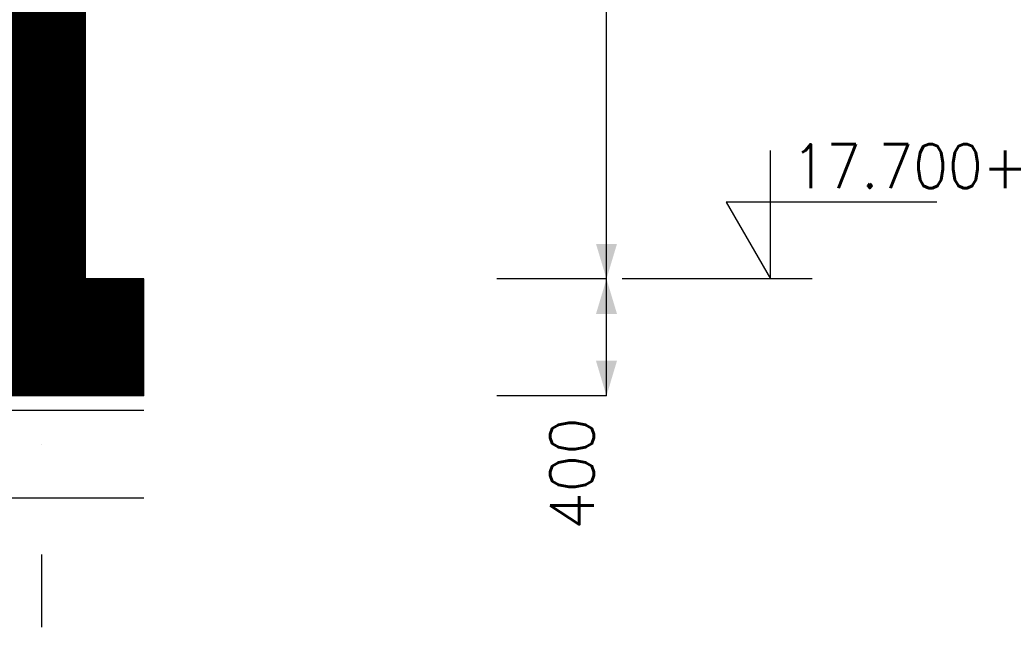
# Model space of a CAD drawing. Extents: x 0 to 118900, y 0 to 84100.
# Tile 12 of 40: x 30997 to 34367, y 21364 to 23442. Entities that reach past the tile are written whole.
import ezdxf
from ezdxf.enums import TextEntityAlignment as Align

# ---------------------------------------------------------------- set-up
doc = ezdxf.new("R2010")
doc.units = 0
doc.header["$LTSCALE"] = 60
doc.header["$MEASUREMENT"] = 0
doc.linetypes.add('DASHDOT', pattern=[25, 12.5, -6.25, 0, -6.25])
doc.layers.get('0').update_dxf_attribs({"linetype": 'CONTINUOUS'})
for name, color, linetype in [('BETON', 8, 'CONTINUOUS'), ('CONSTR50', 1, 'CONTINUOUS'), ('HGTMAAT15', 3, 'CONTINUOUS'), ('LAAG25', 4, 'CONTINUOUS'), ('MAAT15', 3, 'CONTINUOUS'), ('MAAT20', 4, 'CONTINUOUS'), ('STRAMIEN', 3, 'DASHDOT')]:
    doc.layers.add(name, color=color, linetype=linetype)
doc.styles.add('ROMANS', font='romans')
doc.styles.get("Standard").update_dxf_attribs({"font": 'simplex'})

# ---------------------------------------------------------------- blocks, each defined once
blk = doc.blocks.new('ZUHMAAT1')
at = {"layer": 'MAAT20'}
for p, q in [((4.306, 0), (4.306, 2.93)), ((3.295, 1.75), (4.306, 0)), ((8.104, 1.75), (3.295, 1.75)), ((5.259, 0), (0.921, 0))]:
    blk.add_line(p, q, dxfattribs=at)
blk = doc.blocks.new('ZUDIMTUS')
at = {"color": 3}
blk.add_solid([(0, 0), (-800, -240), (-800, 240)], dxfattribs=at)

msp = doc.modelspace()

# ---------------------------------------------------------------- linework, layer by layer
at = {"layer": 'BETON'}
for points, const_width in [([(31072.1, 22555.6), (31072.1, 24855.6)], 300), ([(31422.1, 22355.6), (8722.1, 22355.6)], 400)]:
    msp.add_lwpolyline(points, dxfattribs=dict(at, const_width=const_width))
at = {"layer": 'CONSTR50'}
for p, q in [((31222.1, 22555.6), (31222.1, 23605.6)), ((31422.1, 22555.6), (31222.1, 22555.6)), ((31422.1, 22155.6), (31422.1, 22555.6)), ((31422.1, 22155.6), (8722.1, 22155.6))]:
    msp.add_line(p, q, dxfattribs=at)
at = {"layer": 'LAAG25'}
for p, q in [((31422.1, 22105.6), (8722.1, 22105.6)), ((31422.1, 21805.6), (8722.1, 21805.6))]:
    msp.add_line(p, q, dxfattribs=at)
at = {"layer": 'MAAT15'}
for p, q in [((33005.7, 22555.6), (33005.7, 24855.6)), ((33005.7, 22555.6), (32630.7, 22555.6)), ((33005.7, 22155.6), (33005.7, 22555.6)), ((33005.7, 22155.6), (32630.7, 22155.6))]:
    msp.add_line(p, q, dxfattribs=at)
at = {"layer": 'STRAMIEN'}
msp.add_line((31072.1, 47115), (31072.1, 21363.9), dxfattribs=at)

# ---------------------------------------------------------------- block references
at = {"layer": 'HGTMAAT15', "xscale": 150, "yscale": 150, "zscale": 150}
msp.add_blockref('ZUHMAAT1', (32921.2, 22555.6), dxfattribs=at)
at = {"layer": 'MAAT15', "xscale": 0.15, "yscale": 0.15, "zscale": 0.15}
for p, rotation in [((33005.7, 22555.6), 270), ((33005.7, 22555.6), 90), ((33005.7, 22155.6), 270)]:
    msp.add_blockref('ZUDIMTUS', p, dxfattribs=dict(at, rotation=rotation))

# ---------------------------------------------------------------- texts
at = {"layer": 'HGTMAAT15', "style": 'ROMANS'}
msp.add_text('17.700+', height=150, dxfattribs=at).set_placement((33636.6, 22866.5))
at = {"layer": 'MAAT15'}
msp.add_text('400', height=150, rotation=90, dxfattribs=at).set_placement((32962.7, 21889.5), align=Align.CENTER)

doc.saveas('drawing.dxf')
